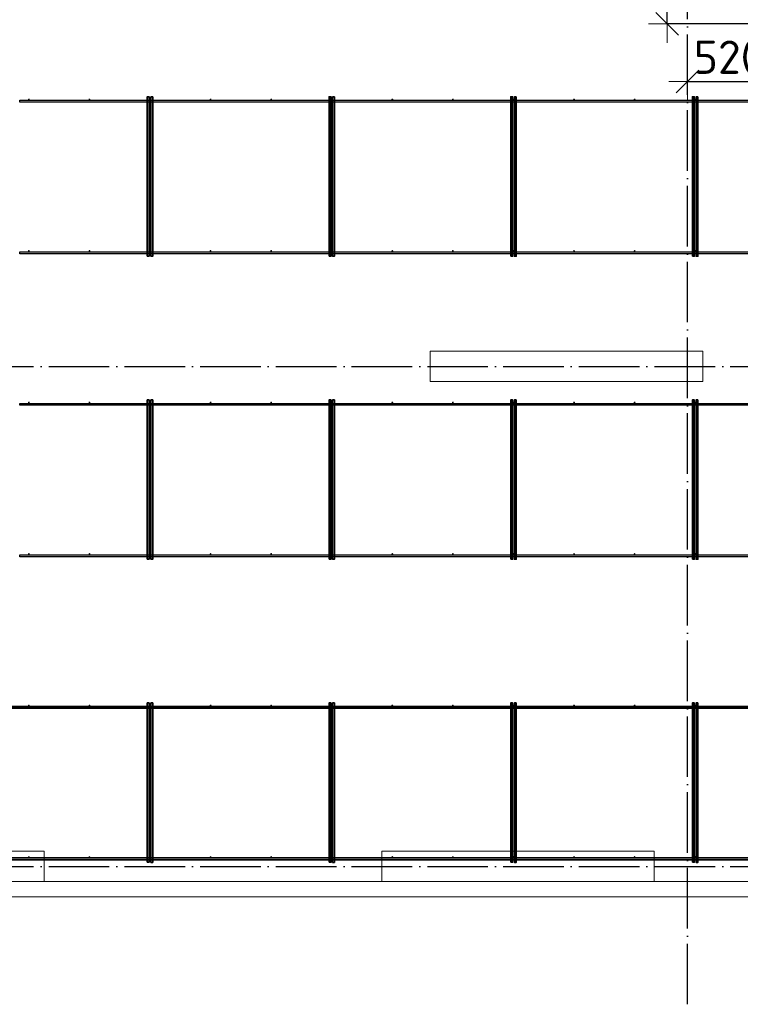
# Model space of a CAD drawing. Header units: millimetres. Extents: x -3725 to 93325, y -74170 to 82591.
# Tile 103 of 140: x 62289 to 67048, y 45830 to 52328. Entities that reach past the tile are written whole.
import ezdxf

# ---------------------------------------------------------------- set-up
doc = ezdxf.new("R2010")
doc.units = ezdxf.units.MM
doc.header["$PDMODE"] = 65
for name, pattern in [('______11', [500, 400, -50, 0, -50]), ('______3', [500, 400, -100]), ('______5', [1100, 800, -100, 100, -100])]:
    doc.linetypes.add(name, pattern=pattern)
for name, color, linetype, lineweight in [('Standard', 7, 'Continuous', 25), ('Балка_ общее', 7, '______3', 13), ('Колонна (1)', 7, 'Continuous', 35), ('Размерная линия_ общее', 7, 'Continuous', 13), ('Стена_ общее', 7, 'Continuous', 35), ('Фундамент (1)', 7, 'Continuous', 35)]:
    doc.layers.add(name, color=color, linetype=linetype, lineweight=lineweight)
doc.layers.add('Арм.стержн. Фиксатор', color=7, linetype='Continuous', lineweight=35, true_color=0x501e0f)
doc.layers.add('Осевая линия_ общее', color=7, linetype='______5', lineweight=13, true_color=0xa0a0a0)
doc.styles.add('ISOCPEUR', font='ISOCPEUR')
doc.dimstyles.new('DIMSTYLE_5', dxfattribs={"dimtxt": 220, "dimasz": 250, "dimexe": 0, "dimexo": 0, "dimgap": 110, "dimtad": 2, "dimdec": 0, "dimrnd": 5, "dimzin": 12, "dimdsep": 46, "dimtxsty": 'ISOCPEUR', "dimblk1": 'ALL_ML_STRICH', "dimblk2": 'ALL_ML_STRICH', "dimsah": 1, "dimcen": 0, "dimclrd": 7, "dimclre": 256, "dimclrt": 7, "dimadec": 0, "dimazin": 0, "dimtfac": 1, "dimtdec": 0, "dimtix": 1, "dimtmove": 2, "dimatfit": 3, "dimfxl": 0, "dimtvp": 1.2, "dimtzin": 0, "dimlwd": 0, "dimlwe": -3, "dimarcsym": 0})

# ---------------------------------------------------------------- blocks, each defined once
blk = doc.blocks.new('СЛОЖНЫЙ_ОБЪЕКТ_5')
at = {"layer": 'Осевая линия_ общее', "color": 253, "linetype": '______11', "lineweight": -3, "true_color": 0xa0a0a0, "transparency": 33554687}
for p, q in [((66700, 45830), (66700, 69510)), ((57980, 50040), (74900, 50040)), ((57980, 46740), (74900, 46740))]:
    blk.add_line(p, q, dxfattribs=at)
blk = doc.blocks.new('ALL_ML_STRICH')
at = {"color": 0, "linetype": 'ByBlock', "lineweight": -2}
for p, q in [((-0.3, -0.3), (0.3, 0.3)), ((0, -0.5), (0, 0.5)), ((-1, 0), (0.5, 0))]:
    blk.add_line(p, q, dxfattribs=at)
blk = doc.blocks.new('*D131')
at = {"layer": 'DEFPOINTS', "color": 7, "linetype": 'Continuous', "lineweight": 13, "transparency": 33554687}
for p in [(67220, 52294), (66700, 51950.7), (66700, 51920.7)]:
    blk.add_point(p, dxfattribs=at)
at = {"layer": 'Размерная линия_ общее', "color": 253, "linetype": 'Continuous', "lineweight": -2, "true_color": 0xa0a0a0, "transparency": 33554687}
for p, q in [((67220, 52194), (67220, 51920.7)), ((66700, 51920.7), (66700, 51920.7))]:
    blk.add_line(p, q, dxfattribs=at)
at = {"layer": 'Размерная линия_ общее', "color": 7, "linetype": 'Continuous', "lineweight": -2, "transparency": 33554687}
blk.add_line((66700, 51920.7), (67220, 51920.7), dxfattribs=at)
at = {"layer": 'Размерная линия_ общее', "color": 7, "linetype": 'Continuous', "lineweight": 13, "transparency": 33554687, "xscale": 250, "yscale": 250, "zscale": 250, "rotation": 180}
blk.add_blockref('ALL_ML_STRICH', (66700, 51920.7), dxfattribs=at)
at = {"layer": 'Размерная линия_ общее', "color": 7, "linetype": 'Continuous', "lineweight": 13, "transparency": 33554687, "xscale": 250, "yscale": 250, "zscale": 250}
blk.add_blockref('ALL_ML_STRICH', (67220, 51920.7), dxfattribs=at)
at = {"layer": 'Размерная линия_ общее', "color": 7, "linetype": 'Continuous', "lineweight": 13, "transparency": 33554687, "insert": (66971, 52080.7), "char_height": 220, "width": 660, "attachment_point": 5, "style": 'ISOCPEUR'}
blk.add_mtext('\\A1;{520}', dxfattribs=at)
blk = doc.blocks.new('*D135')
at = {"layer": 'DEFPOINTS', "color": 7, "linetype": 'Continuous', "lineweight": 13, "transparency": 33554687}
for p in [(67363.5, 52900), (66565.8, 52300), (67360, 52300)]:
    blk.add_point(p, dxfattribs=at)
at = {"layer": 'Размерная линия_ общее', "color": 253, "linetype": 'Continuous', "lineweight": -2, "true_color": 0xa0a0a0, "transparency": 33554687}
for p, q in [((67263.5, 52900), (66565.8, 52900)), ((67260, 52300), (66565.8, 52300))]:
    blk.add_line(p, q, dxfattribs=at)
at = {"layer": 'Размерная линия_ общее', "color": 7, "linetype": 'Continuous', "lineweight": -2, "transparency": 33554687}
blk.add_line((66565.8, 52300), (66565.8, 52900), dxfattribs=at)
at = {"layer": 'Размерная линия_ общее', "color": 7, "linetype": 'Continuous', "lineweight": 13, "transparency": 33554687, "xscale": 250, "yscale": 250, "zscale": 250}
for p, rotation in [((66565.8, 52900), 90), ((66565.8, 52300), 270)]:
    blk.add_blockref('ALL_ML_STRICH', p, dxfattribs=dict(at, rotation=rotation))
at = {"layer": 'Размерная линия_ общее', "color": 7, "linetype": 'Continuous', "lineweight": 13, "transparency": 33554687, "insert": (66405.8, 52611), "char_height": 220, "width": 660, "attachment_point": 5, "rotation": 90, "style": 'ISOCPEUR'}
blk.add_mtext('\\A1;{600}', dxfattribs=at)

msp = doc.modelspace()

# ---------------------------------------------------------------- hatches: boundary and pattern name
at = {"layer": 'Арм.стержн. Фиксатор', "linetype": 'Continuous', "lineweight": 35, "transparency": 33554687}
for points in [[(62356, 51802), (62355.5, 51804.3), (62354.2, 51806.2), (62352.3, 51807.5), (62350, 51808), (62347.7, 51807.5), (62345.8, 51806.2), (62344.5, 51804.3), (62344, 51802), (62344.5, 51799.7), (62345.8, 51797.8), (62347.7, 51796.5), (62350, 51796), (62352.3, 51796.5), (62354.2, 51797.8), (62355.5, 51799.7)], [(62756, 51802), (62755.5, 51804.3), (62754.2, 51806.2), (62752.3, 51807.5), (62750, 51808), (62747.7, 51807.5), (62745.8, 51806.2), (62744.5, 51804.3), (62744, 51802), (62744.5, 51799.7), (62745.8, 51797.8), (62747.7, 51796.5), (62750, 51796), (62752.3, 51796.5), (62754.2, 51797.8), (62755.5, 51799.7)], [(63156, 51802), (63155.5, 51804.3), (63154.2, 51806.2), (63152.3, 51807.5), (63150, 51808), (63147.7, 51807.5), (63145.8, 51806.2), (63144.5, 51804.3), (63144, 51802), (63144.5, 51799.7), (63145.8, 51797.8), (63147.7, 51796.5), (63150, 51796), (63152.3, 51796.5), (63154.2, 51797.8), (63155.5, 51799.7)], [(63556, 51802), (63555.5, 51804.3), (63554.2, 51806.2), (63552.3, 51807.5), (63550, 51808), (63547.7, 51807.5), (63545.8, 51806.2), (63544.5, 51804.3), (63544, 51802), (63544.5, 51799.7), (63545.8, 51797.8), (63547.7, 51796.5), (63550, 51796), (63552.3, 51796.5), (63554.2, 51797.8), (63555.5, 51799.7)], [(63956, 51802), (63955.5, 51804.3), (63954.2, 51806.2), (63952.3, 51807.5), (63950, 51808), (63947.7, 51807.5), (63945.8, 51806.2), (63944.5, 51804.3), (63944, 51802), (63944.5, 51799.7), (63945.8, 51797.8), (63947.7, 51796.5), (63950, 51796), (63952.3, 51796.5), (63954.2, 51797.8), (63955.5, 51799.7)], [(64356, 51802), (64355.5, 51804.3), (64354.2, 51806.2), (64352.3, 51807.5), (64350, 51808), (64347.7, 51807.5), (64345.8, 51806.2), (64344.5, 51804.3), (64344, 51802), (64344.5, 51799.7), (64345.8, 51797.8), (64347.7, 51796.5), (64350, 51796), (64352.3, 51796.5), (64354.2, 51797.8), (64355.5, 51799.7)], [(64756, 51802), (64755.5, 51804.3), (64754.2, 51806.2), (64752.3, 51807.5), (64750, 51808), (64747.7, 51807.5), (64745.8, 51806.2), (64744.5, 51804.3), (64744, 51802), (64744.5, 51799.7), (64745.8, 51797.8), (64747.7, 51796.5), (64750, 51796), (64752.3, 51796.5), (64754.2, 51797.8), (64755.5, 51799.7)], [(65156, 51802), (65155.5, 51804.3), (65154.2, 51806.2), (65152.3, 51807.5), (65150, 51808), (65147.7, 51807.5), (65145.8, 51806.2), (65144.5, 51804.3), (65144, 51802), (65144.5, 51799.7), (65145.8, 51797.8), (65147.7, 51796.5), (65150, 51796), (65152.3, 51796.5), (65154.2, 51797.8), (65155.5, 51799.7)], [(65556, 51802), (65555.5, 51804.3), (65554.2, 51806.2), (65552.3, 51807.5), (65550, 51808), (65547.7, 51807.5), (65545.8, 51806.2), (65544.5, 51804.3), (65544, 51802), (65544.5, 51799.7), (65545.8, 51797.8), (65547.7, 51796.5), (65550, 51796), (65552.3, 51796.5), (65554.2, 51797.8), (65555.5, 51799.7)], [(65956, 51802), (65955.5, 51804.3), (65954.2, 51806.2), (65952.3, 51807.5), (65950, 51808), (65947.7, 51807.5), (65945.8, 51806.2), (65944.5, 51804.3), (65944, 51802), (65944.5, 51799.7), (65945.8, 51797.8), (65947.7, 51796.5), (65950, 51796), (65952.3, 51796.5), (65954.2, 51797.8), (65955.5, 51799.7)], [(66356, 51802), (66355.5, 51804.3), (66354.2, 51806.2), (66352.3, 51807.5), (66350, 51808), (66347.7, 51807.5), (66345.8, 51806.2), (66344.5, 51804.3), (66344, 51802), (66344.5, 51799.7), (66345.8, 51797.8), (66347.7, 51796.5), (66350, 51796), (66352.3, 51796.5), (66354.2, 51797.8), (66355.5, 51799.7)], [(66756, 51802), (66755.5, 51804.3), (66754.2, 51806.2), (66752.3, 51807.5), (66750, 51808), (66747.7, 51807.5), (66745.8, 51806.2), (66744.5, 51804.3), (66744, 51802), (66744.5, 51799.7), (66745.8, 51797.8), (66747.7, 51796.5), (66750, 51796), (66752.3, 51796.5), (66754.2, 51797.8), (66755.5, 51799.7)], [(62356, 50802), (62355.5, 50804.3), (62354.2, 50806.2), (62352.3, 50807.5), (62350, 50808), (62347.7, 50807.5), (62345.8, 50806.2), (62344.5, 50804.3), (62344, 50802), (62344.5, 50799.7), (62345.8, 50797.8), (62347.7, 50796.5), (62350, 50796), (62352.3, 50796.5), (62354.2, 50797.8), (62355.5, 50799.7)], [(62756, 50802), (62755.5, 50804.3), (62754.2, 50806.2), (62752.3, 50807.5), (62750, 50808), (62747.7, 50807.5), (62745.8, 50806.2), (62744.5, 50804.3), (62744, 50802), (62744.5, 50799.7), (62745.8, 50797.8), (62747.7, 50796.5), (62750, 50796), (62752.3, 50796.5), (62754.2, 50797.8), (62755.5, 50799.7)], [(63156, 50802), (63155.5, 50804.3), (63154.2, 50806.2), (63152.3, 50807.5), (63150, 50808), (63147.7, 50807.5), (63145.8, 50806.2), (63144.5, 50804.3), (63144, 50802), (63144.5, 50799.7), (63145.8, 50797.8), (63147.7, 50796.5), (63150, 50796), (63152.3, 50796.5), (63154.2, 50797.8), (63155.5, 50799.7)], [(63556, 50802), (63555.5, 50804.3), (63554.2, 50806.2), (63552.3, 50807.5), (63550, 50808), (63547.7, 50807.5), (63545.8, 50806.2), (63544.5, 50804.3), (63544, 50802), (63544.5, 50799.7), (63545.8, 50797.8), (63547.7, 50796.5), (63550, 50796), (63552.3, 50796.5), (63554.2, 50797.8), (63555.5, 50799.7)], [(63956, 50802), (63955.5, 50804.3), (63954.2, 50806.2), (63952.3, 50807.5), (63950, 50808), (63947.7, 50807.5), (63945.8, 50806.2), (63944.5, 50804.3), (63944, 50802), (63944.5, 50799.7), (63945.8, 50797.8), (63947.7, 50796.5), (63950, 50796), (63952.3, 50796.5), (63954.2, 50797.8), (63955.5, 50799.7)], [(64356, 50802), (64355.5, 50804.3), (64354.2, 50806.2), (64352.3, 50807.5), (64350, 50808), (64347.7, 50807.5), (64345.8, 50806.2), (64344.5, 50804.3), (64344, 50802), (64344.5, 50799.7), (64345.8, 50797.8), (64347.7, 50796.5), (64350, 50796), (64352.3, 50796.5), (64354.2, 50797.8), (64355.5, 50799.7)], [(64756, 50802), (64755.5, 50804.3), (64754.2, 50806.2), (64752.3, 50807.5), (64750, 50808), (64747.7, 50807.5), (64745.8, 50806.2), (64744.5, 50804.3), (64744, 50802), (64744.5, 50799.7), (64745.8, 50797.8), (64747.7, 50796.5), (64750, 50796), (64752.3, 50796.5), (64754.2, 50797.8), (64755.5, 50799.7)], [(65156, 50802), (65155.5, 50804.3), (65154.2, 50806.2), (65152.3, 50807.5), (65150, 50808), (65147.7, 50807.5), (65145.8, 50806.2), (65144.5, 50804.3), (65144, 50802), (65144.5, 50799.7), (65145.8, 50797.8), (65147.7, 50796.5), (65150, 50796), (65152.3, 50796.5), (65154.2, 50797.8), (65155.5, 50799.7)], [(65556, 50802), (65555.5, 50804.3), (65554.2, 50806.2), (65552.3, 50807.5), (65550, 50808), (65547.7, 50807.5), (65545.8, 50806.2), (65544.5, 50804.3), (65544, 50802), (65544.5, 50799.7), (65545.8, 50797.8), (65547.7, 50796.5), (65550, 50796), (65552.3, 50796.5), (65554.2, 50797.8), (65555.5, 50799.7)], [(65956, 50802), (65955.5, 50804.3), (65954.2, 50806.2), (65952.3, 50807.5), (65950, 50808), (65947.7, 50807.5), (65945.8, 50806.2), (65944.5, 50804.3), (65944, 50802), (65944.5, 50799.7), (65945.8, 50797.8), (65947.7, 50796.5), (65950, 50796), (65952.3, 50796.5), (65954.2, 50797.8), (65955.5, 50799.7)], [(66356, 50802), (66355.5, 50804.3), (66354.2, 50806.2), (66352.3, 50807.5), (66350, 50808), (66347.7, 50807.5), (66345.8, 50806.2), (66344.5, 50804.3), (66344, 50802), (66344.5, 50799.7), (66345.8, 50797.8), (66347.7, 50796.5), (66350, 50796), (66352.3, 50796.5), (66354.2, 50797.8), (66355.5, 50799.7)], [(66756, 50802), (66755.5, 50804.3), (66754.2, 50806.2), (66752.3, 50807.5), (66750, 50808), (66747.7, 50807.5), (66745.8, 50806.2), (66744.5, 50804.3), (66744, 50802), (66744.5, 50799.7), (66745.8, 50797.8), (66747.7, 50796.5), (66750, 50796), (66752.3, 50796.5), (66754.2, 50797.8), (66755.5, 50799.7)], [(62356, 49802), (62355.5, 49804.3), (62354.2, 49806.2), (62352.3, 49807.5), (62350, 49808), (62347.7, 49807.5), (62345.8, 49806.2), (62344.5, 49804.3), (62344, 49802), (62344.5, 49799.7), (62345.8, 49797.8), (62347.7, 49796.5), (62350, 49796), (62352.3, 49796.5), (62354.2, 49797.8), (62355.5, 49799.7)], [(62756, 49802), (62755.5, 49804.3), (62754.2, 49806.2), (62752.3, 49807.5), (62750, 49808), (62747.7, 49807.5), (62745.8, 49806.2), (62744.5, 49804.3), (62744, 49802), (62744.5, 49799.7), (62745.8, 49797.8), (62747.7, 49796.5), (62750, 49796), (62752.3, 49796.5), (62754.2, 49797.8), (62755.5, 49799.7)], [(63156, 49802), (63155.5, 49804.3), (63154.2, 49806.2), (63152.3, 49807.5), (63150, 49808), (63147.7, 49807.5), (63145.8, 49806.2), (63144.5, 49804.3), (63144, 49802), (63144.5, 49799.7), (63145.8, 49797.8), (63147.7, 49796.5), (63150, 49796), (63152.3, 49796.5), (63154.2, 49797.8), (63155.5, 49799.7)], [(63556, 49802), (63555.5, 49804.3), (63554.2, 49806.2), (63552.3, 49807.5), (63550, 49808), (63547.7, 49807.5), (63545.8, 49806.2), (63544.5, 49804.3), (63544, 49802), (63544.5, 49799.7), (63545.8, 49797.8), (63547.7, 49796.5), (63550, 49796), (63552.3, 49796.5), (63554.2, 49797.8), (63555.5, 49799.7)], [(63956, 49802), (63955.5, 49804.3), (63954.2, 49806.2), (63952.3, 49807.5), (63950, 49808), (63947.7, 49807.5), (63945.8, 49806.2), (63944.5, 49804.3), (63944, 49802), (63944.5, 49799.7), (63945.8, 49797.8), (63947.7, 49796.5), (63950, 49796), (63952.3, 49796.5), (63954.2, 49797.8), (63955.5, 49799.7)], [(64356, 49802), (64355.5, 49804.3), (64354.2, 49806.2), (64352.3, 49807.5), (64350, 49808), (64347.7, 49807.5), (64345.8, 49806.2), (64344.5, 49804.3), (64344, 49802), (64344.5, 49799.7), (64345.8, 49797.8), (64347.7, 49796.5), (64350, 49796), (64352.3, 49796.5), (64354.2, 49797.8), (64355.5, 49799.7)], [(64756, 49802), (64755.5, 49804.3), (64754.2, 49806.2), (64752.3, 49807.5), (64750, 49808), (64747.7, 49807.5), (64745.8, 49806.2), (64744.5, 49804.3), (64744, 49802), (64744.5, 49799.7), (64745.8, 49797.8), (64747.7, 49796.5), (64750, 49796), (64752.3, 49796.5), (64754.2, 49797.8), (64755.5, 49799.7)], [(65156, 49802), (65155.5, 49804.3), (65154.2, 49806.2), (65152.3, 49807.5), (65150, 49808), (65147.7, 49807.5), (65145.8, 49806.2), (65144.5, 49804.3), (65144, 49802), (65144.5, 49799.7), (65145.8, 49797.8), (65147.7, 49796.5), (65150, 49796), (65152.3, 49796.5), (65154.2, 49797.8), (65155.5, 49799.7)], [(65556, 49802), (65555.5, 49804.3), (65554.2, 49806.2), (65552.3, 49807.5), (65550, 49808), (65547.7, 49807.5), (65545.8, 49806.2), (65544.5, 49804.3), (65544, 49802), (65544.5, 49799.7), (65545.8, 49797.8), (65547.7, 49796.5), (65550, 49796), (65552.3, 49796.5), (65554.2, 49797.8), (65555.5, 49799.7)], [(65956, 49802), (65955.5, 49804.3), (65954.2, 49806.2), (65952.3, 49807.5), (65950, 49808), (65947.7, 49807.5), (65945.8, 49806.2), (65944.5, 49804.3), (65944, 49802), (65944.5, 49799.7), (65945.8, 49797.8), (65947.7, 49796.5), (65950, 49796), (65952.3, 49796.5), (65954.2, 49797.8), (65955.5, 49799.7)], [(66356, 49802), (66355.5, 49804.3), (66354.2, 49806.2), (66352.3, 49807.5), (66350, 49808), (66347.7, 49807.5), (66345.8, 49806.2), (66344.5, 49804.3), (66344, 49802), (66344.5, 49799.7), (66345.8, 49797.8), (66347.7, 49796.5), (66350, 49796), (66352.3, 49796.5), (66354.2, 49797.8), (66355.5, 49799.7)], [(66756, 49802), (66755.5, 49804.3), (66754.2, 49806.2), (66752.3, 49807.5), (66750, 49808), (66747.7, 49807.5), (66745.8, 49806.2), (66744.5, 49804.3), (66744, 49802), (66744.5, 49799.7), (66745.8, 49797.8), (66747.7, 49796.5), (66750, 49796), (66752.3, 49796.5), (66754.2, 49797.8), (66755.5, 49799.7)], [(62356, 48802), (62355.5, 48804.3), (62354.2, 48806.2), (62352.3, 48807.5), (62350, 48808), (62347.7, 48807.5), (62345.8, 48806.2), (62344.5, 48804.3), (62344, 48802), (62344.5, 48799.7), (62345.8, 48797.8), (62347.7, 48796.5), (62350, 48796), (62352.3, 48796.5), (62354.2, 48797.8), (62355.5, 48799.7)], [(62756, 48802), (62755.5, 48804.3), (62754.2, 48806.2), (62752.3, 48807.5), (62750, 48808), (62747.7, 48807.5), (62745.8, 48806.2), (62744.5, 48804.3), (62744, 48802), (62744.5, 48799.7), (62745.8, 48797.8), (62747.7, 48796.5), (62750, 48796), (62752.3, 48796.5), (62754.2, 48797.8), (62755.5, 48799.7)], [(63156, 48802), (63155.5, 48804.3), (63154.2, 48806.2), (63152.3, 48807.5), (63150, 48808), (63147.7, 48807.5), (63145.8, 48806.2), (63144.5, 48804.3), (63144, 48802), (63144.5, 48799.7), (63145.8, 48797.8), (63147.7, 48796.5), (63150, 48796), (63152.3, 48796.5), (63154.2, 48797.8), (63155.5, 48799.7)], [(63556, 48802), (63555.5, 48804.3), (63554.2, 48806.2), (63552.3, 48807.5), (63550, 48808), (63547.7, 48807.5), (63545.8, 48806.2), (63544.5, 48804.3), (63544, 48802), (63544.5, 48799.7), (63545.8, 48797.8), (63547.7, 48796.5), (63550, 48796), (63552.3, 48796.5), (63554.2, 48797.8), (63555.5, 48799.7)], [(63956, 48802), (63955.5, 48804.3), (63954.2, 48806.2), (63952.3, 48807.5), (63950, 48808), (63947.7, 48807.5), (63945.8, 48806.2), (63944.5, 48804.3), (63944, 48802), (63944.5, 48799.7), (63945.8, 48797.8), (63947.7, 48796.5), (63950, 48796), (63952.3, 48796.5), (63954.2, 48797.8), (63955.5, 48799.7)], [(64356, 48802), (64355.5, 48804.3), (64354.2, 48806.2), (64352.3, 48807.5), (64350, 48808), (64347.7, 48807.5), (64345.8, 48806.2), (64344.5, 48804.3), (64344, 48802), (64344.5, 48799.7), (64345.8, 48797.8), (64347.7, 48796.5), (64350, 48796), (64352.3, 48796.5), (64354.2, 48797.8), (64355.5, 48799.7)], [(64756, 48802), (64755.5, 48804.3), (64754.2, 48806.2), (64752.3, 48807.5), (64750, 48808), (64747.7, 48807.5), (64745.8, 48806.2), (64744.5, 48804.3), (64744, 48802), (64744.5, 48799.7), (64745.8, 48797.8), (64747.7, 48796.5), (64750, 48796), (64752.3, 48796.5), (64754.2, 48797.8), (64755.5, 48799.7)], [(65156, 48802), (65155.5, 48804.3), (65154.2, 48806.2), (65152.3, 48807.5), (65150, 48808), (65147.7, 48807.5), (65145.8, 48806.2), (65144.5, 48804.3), (65144, 48802), (65144.5, 48799.7), (65145.8, 48797.8), (65147.7, 48796.5), (65150, 48796), (65152.3, 48796.5), (65154.2, 48797.8), (65155.5, 48799.7)], [(65556, 48802), (65555.5, 48804.3), (65554.2, 48806.2), (65552.3, 48807.5), (65550, 48808), (65547.7, 48807.5), (65545.8, 48806.2), (65544.5, 48804.3), (65544, 48802), (65544.5, 48799.7), (65545.8, 48797.8), (65547.7, 48796.5), (65550, 48796), (65552.3, 48796.5), (65554.2, 48797.8), (65555.5, 48799.7)], [(65956, 48802), (65955.5, 48804.3), (65954.2, 48806.2), (65952.3, 48807.5), (65950, 48808), (65947.7, 48807.5), (65945.8, 48806.2), (65944.5, 48804.3), (65944, 48802), (65944.5, 48799.7), (65945.8, 48797.8), (65947.7, 48796.5), (65950, 48796), (65952.3, 48796.5), (65954.2, 48797.8), (65955.5, 48799.7)], [(66356, 48802), (66355.5, 48804.3), (66354.2, 48806.2), (66352.3, 48807.5), (66350, 48808), (66347.7, 48807.5), (66345.8, 48806.2), (66344.5, 48804.3), (66344, 48802), (66344.5, 48799.7), (66345.8, 48797.8), (66347.7, 48796.5), (66350, 48796), (66352.3, 48796.5), (66354.2, 48797.8), (66355.5, 48799.7)], [(66756, 48802), (66755.5, 48804.3), (66754.2, 48806.2), (66752.3, 48807.5), (66750, 48808), (66747.7, 48807.5), (66745.8, 48806.2), (66744.5, 48804.3), (66744, 48802), (66744.5, 48799.7), (66745.8, 48797.8), (66747.7, 48796.5), (66750, 48796), (66752.3, 48796.5), (66754.2, 48797.8), (66755.5, 48799.7)], [(62356, 47802), (62355.5, 47804.3), (62354.2, 47806.2), (62352.3, 47807.5), (62350, 47808), (62347.7, 47807.5), (62345.8, 47806.2), (62344.5, 47804.3), (62344, 47802), (62344.5, 47799.7), (62345.8, 47797.8), (62347.7, 47796.5), (62350, 47796), (62352.3, 47796.5), (62354.2, 47797.8), (62355.5, 47799.7)], [(62756, 47802), (62755.5, 47804.3), (62754.2, 47806.2), (62752.3, 47807.5), (62750, 47808), (62747.7, 47807.5), (62745.8, 47806.2), (62744.5, 47804.3), (62744, 47802), (62744.5, 47799.7), (62745.8, 47797.8), (62747.7, 47796.5), (62750, 47796), (62752.3, 47796.5), (62754.2, 47797.8), (62755.5, 47799.7)], [(63156, 47802), (63155.5, 47804.3), (63154.2, 47806.2), (63152.3, 47807.5), (63150, 47808), (63147.7, 47807.5), (63145.8, 47806.2), (63144.5, 47804.3), (63144, 47802), (63144.5, 47799.7), (63145.8, 47797.8), (63147.7, 47796.5), (63150, 47796), (63152.3, 47796.5), (63154.2, 47797.8), (63155.5, 47799.7)], [(63556, 47802), (63555.5, 47804.3), (63554.2, 47806.2), (63552.3, 47807.5), (63550, 47808), (63547.7, 47807.5), (63545.8, 47806.2), (63544.5, 47804.3), (63544, 47802), (63544.5, 47799.7), (63545.8, 47797.8), (63547.7, 47796.5), (63550, 47796), (63552.3, 47796.5), (63554.2, 47797.8), (63555.5, 47799.7)], [(63956, 47802), (63955.5, 47804.3), (63954.2, 47806.2), (63952.3, 47807.5), (63950, 47808), (63947.7, 47807.5), (63945.8, 47806.2), (63944.5, 47804.3), (63944, 47802), (63944.5, 47799.7), (63945.8, 47797.8), (63947.7, 47796.5), (63950, 47796), (63952.3, 47796.5), (63954.2, 47797.8), (63955.5, 47799.7)], [(64356, 47802), (64355.5, 47804.3), (64354.2, 47806.2), (64352.3, 47807.5), (64350, 47808), (64347.7, 47807.5), (64345.8, 47806.2), (64344.5, 47804.3), (64344, 47802), (64344.5, 47799.7), (64345.8, 47797.8), (64347.7, 47796.5), (64350, 47796), (64352.3, 47796.5), (64354.2, 47797.8), (64355.5, 47799.7)], [(64756, 47802), (64755.5, 47804.3), (64754.2, 47806.2), (64752.3, 47807.5), (64750, 47808), (64747.7, 47807.5), (64745.8, 47806.2), (64744.5, 47804.3), (64744, 47802), (64744.5, 47799.7), (64745.8, 47797.8), (64747.7, 47796.5), (64750, 47796), (64752.3, 47796.5), (64754.2, 47797.8), (64755.5, 47799.7)], [(65156, 47802), (65155.5, 47804.3), (65154.2, 47806.2), (65152.3, 47807.5), (65150, 47808), (65147.7, 47807.5), (65145.8, 47806.2), (65144.5, 47804.3), (65144, 47802), (65144.5, 47799.7), (65145.8, 47797.8), (65147.7, 47796.5), (65150, 47796), (65152.3, 47796.5), (65154.2, 47797.8), (65155.5, 47799.7)], [(65556, 47802), (65555.5, 47804.3), (65554.2, 47806.2), (65552.3, 47807.5), (65550, 47808), (65547.7, 47807.5), (65545.8, 47806.2), (65544.5, 47804.3), (65544, 47802), (65544.5, 47799.7), (65545.8, 47797.8), (65547.7, 47796.5), (65550, 47796), (65552.3, 47796.5), (65554.2, 47797.8), (65555.5, 47799.7)], [(65956, 47802), (65955.5, 47804.3), (65954.2, 47806.2), (65952.3, 47807.5), (65950, 47808), (65947.7, 47807.5), (65945.8, 47806.2), (65944.5, 47804.3), (65944, 47802), (65944.5, 47799.7), (65945.8, 47797.8), (65947.7, 47796.5), (65950, 47796), (65952.3, 47796.5), (65954.2, 47797.8), (65955.5, 47799.7)], [(66356, 47802), (66355.5, 47804.3), (66354.2, 47806.2), (66352.3, 47807.5), (66350, 47808), (66347.7, 47807.5), (66345.8, 47806.2), (66344.5, 47804.3), (66344, 47802), (66344.5, 47799.7), (66345.8, 47797.8), (66347.7, 47796.5), (66350, 47796), (66352.3, 47796.5), (66354.2, 47797.8), (66355.5, 47799.7)], [(66756, 47802), (66755.5, 47804.3), (66754.2, 47806.2), (66752.3, 47807.5), (66750, 47808), (66747.7, 47807.5), (66745.8, 47806.2), (66744.5, 47804.3), (66744, 47802), (66744.5, 47799.7), (66745.8, 47797.8), (66747.7, 47796.5), (66750, 47796), (66752.3, 47796.5), (66754.2, 47797.8), (66755.5, 47799.7)], [(62356, 46802), (62355.5, 46804.3), (62354.2, 46806.2), (62352.3, 46807.5), (62350, 46808), (62347.7, 46807.5), (62345.8, 46806.2), (62344.5, 46804.3), (62344, 46802), (62344.5, 46799.7), (62345.8, 46797.8), (62347.7, 46796.5), (62350, 46796), (62352.3, 46796.5), (62354.2, 46797.8), (62355.5, 46799.7)], [(62756, 46802), (62755.5, 46804.3), (62754.2, 46806.2), (62752.3, 46807.5), (62750, 46808), (62747.7, 46807.5), (62745.8, 46806.2), (62744.5, 46804.3), (62744, 46802), (62744.5, 46799.7), (62745.8, 46797.8), (62747.7, 46796.5), (62750, 46796), (62752.3, 46796.5), (62754.2, 46797.8), (62755.5, 46799.7)], [(63156, 46802), (63155.5, 46804.3), (63154.2, 46806.2), (63152.3, 46807.5), (63150, 46808), (63147.7, 46807.5), (63145.8, 46806.2), (63144.5, 46804.3), (63144, 46802), (63144.5, 46799.7), (63145.8, 46797.8), (63147.7, 46796.5), (63150, 46796), (63152.3, 46796.5), (63154.2, 46797.8), (63155.5, 46799.7)], [(63556, 46802), (63555.5, 46804.3), (63554.2, 46806.2), (63552.3, 46807.5), (63550, 46808), (63547.7, 46807.5), (63545.8, 46806.2), (63544.5, 46804.3), (63544, 46802), (63544.5, 46799.7), (63545.8, 46797.8), (63547.7, 46796.5), (63550, 46796), (63552.3, 46796.5), (63554.2, 46797.8), (63555.5, 46799.7)], [(63956, 46802), (63955.5, 46804.3), (63954.2, 46806.2), (63952.3, 46807.5), (63950, 46808), (63947.7, 46807.5), (63945.8, 46806.2), (63944.5, 46804.3), (63944, 46802), (63944.5, 46799.7), (63945.8, 46797.8), (63947.7, 46796.5), (63950, 46796), (63952.3, 46796.5), (63954.2, 46797.8), (63955.5, 46799.7)], [(64356, 46802), (64355.5, 46804.3), (64354.2, 46806.2), (64352.3, 46807.5), (64350, 46808), (64347.7, 46807.5), (64345.8, 46806.2), (64344.5, 46804.3), (64344, 46802), (64344.5, 46799.7), (64345.8, 46797.8), (64347.7, 46796.5), (64350, 46796), (64352.3, 46796.5), (64354.2, 46797.8), (64355.5, 46799.7)], [(64756, 46802), (64755.5, 46804.3), (64754.2, 46806.2), (64752.3, 46807.5), (64750, 46808), (64747.7, 46807.5), (64745.8, 46806.2), (64744.5, 46804.3), (64744, 46802), (64744.5, 46799.7), (64745.8, 46797.8), (64747.7, 46796.5), (64750, 46796), (64752.3, 46796.5), (64754.2, 46797.8), (64755.5, 46799.7)], [(65156, 46802), (65155.5, 46804.3), (65154.2, 46806.2), (65152.3, 46807.5), (65150, 46808), (65147.7, 46807.5), (65145.8, 46806.2), (65144.5, 46804.3), (65144, 46802), (65144.5, 46799.7), (65145.8, 46797.8), (65147.7, 46796.5), (65150, 46796), (65152.3, 46796.5), (65154.2, 46797.8), (65155.5, 46799.7)], [(65556, 46802), (65555.5, 46804.3), (65554.2, 46806.2), (65552.3, 46807.5), (65550, 46808), (65547.7, 46807.5), (65545.8, 46806.2), (65544.5, 46804.3), (65544, 46802), (65544.5, 46799.7), (65545.8, 46797.8), (65547.7, 46796.5), (65550, 46796), (65552.3, 46796.5), (65554.2, 46797.8), (65555.5, 46799.7)], [(65956, 46802), (65955.5, 46804.3), (65954.2, 46806.2), (65952.3, 46807.5), (65950, 46808), (65947.7, 46807.5), (65945.8, 46806.2), (65944.5, 46804.3), (65944, 46802), (65944.5, 46799.7), (65945.8, 46797.8), (65947.7, 46796.5), (65950, 46796), (65952.3, 46796.5), (65954.2, 46797.8), (65955.5, 46799.7)], [(66356, 46802), (66355.5, 46804.3), (66354.2, 46806.2), (66352.3, 46807.5), (66350, 46808), (66347.7, 46807.5), (66345.8, 46806.2), (66344.5, 46804.3), (66344, 46802), (66344.5, 46799.7), (66345.8, 46797.8), (66347.7, 46796.5), (66350, 46796), (66352.3, 46796.5), (66354.2, 46797.8), (66355.5, 46799.7)], [(66756, 46802), (66755.5, 46804.3), (66754.2, 46806.2), (66752.3, 46807.5), (66750, 46808), (66747.7, 46807.5), (66745.8, 46806.2), (66744.5, 46804.3), (66744, 46802), (66744.5, 46799.7), (66745.8, 46797.8), (66747.7, 46796.5), (66750, 46796), (66752.3, 46796.5), (66754.2, 46797.8), (66755.5, 46799.7)]]:
    msp.add_hatch(color=34, dxfattribs=at).paths.add_polyline_path(points)

# ---------------------------------------------------------------- linework, layer by layer
at = {"layer": 'Standard', "color": 7, "linetype": 'Continuous', "lineweight": 18, "transparency": 33554687}
msp.add_lwpolyline([(59250, 46540), (78500, 46540), (78500, 68380), (59250, 68380), (59250, 46540)], dxfattribs=at)
at = {"layer": 'Арм.стержн. Фиксатор', "color": 34, "linetype": 'Continuous', "lineweight": 25, "transparency": 33554687}
for points in [[(62289.5, 51796), (74470, 51796), (74470, 51784), (62289.5, 51784), (62289.5, 51796)], [(62289.5, 51796), (74470, 51796), (74470, 51784), (62289.5, 51784), (62289.5, 51796)], [(62289.5, 50796), (74470, 50796), (74470, 50784), (62289.5, 50784), (62289.5, 50796)], [(62289.5, 50796), (74470, 50796), (74470, 50784), (62289.5, 50784), (62289.5, 50796)], [(62289.5, 49796), (74470, 49796), (74470, 49784), (62289.5, 49784), (62289.5, 49796)], [(62289.5, 49796), (74470, 49796), (74470, 49784), (62289.5, 49784), (62289.5, 49796)], [(62289.5, 48796), (74470, 48796), (74470, 48784), (62289.5, 48784), (62289.5, 48796)], [(62289.5, 48796), (74470, 48796), (74470, 48784), (62289.5, 48784), (62289.5, 48796)]]:
    msp.add_lwpolyline(points, dxfattribs=at)
at = {"layer": 'Арм.стержн. Фиксатор', "color": 34, "linetype": 'Continuous', "lineweight": 35, "transparency": 33554687}
for points in [[(63132, 50767.1), (63132, 51819.2), (63144, 51819.2), (63144, 50767.1), (63132, 50767.1)], [(63168, 51818.9), (63168, 50766.9), (63156, 50766.9), (63156, 51818.9), (63168, 51818.9)], [(64332, 50767.1), (64332, 51819.2), (64344, 51819.2), (64344, 50767.1), (64332, 50767.1)], [(64368, 51818.9), (64368, 50766.9), (64356, 50766.9), (64356, 51818.9), (64368, 51818.9)], [(65532, 50767.1), (65532, 51819.2), (65544, 51819.2), (65544, 50767.1), (65532, 50767.1)], [(65568, 51818.9), (65568, 50766.9), (65556, 50766.9), (65556, 51818.9), (65568, 51818.9)], [(66732, 50767.1), (66732, 51819.2), (66744, 51819.2), (66744, 50767.1), (66732, 50767.1)], [(66768, 51818.9), (66768, 50766.9), (66756, 50766.9), (66756, 51818.9), (66768, 51818.9)], [(63132, 48767.1), (63132, 49819.2), (63144, 49819.2), (63144, 48767.1), (63132, 48767.1)], [(63168, 49818.9), (63168, 48766.9), (63156, 48766.9), (63156, 49818.9), (63168, 49818.9)], [(64332, 48767.1), (64332, 49819.2), (64344, 49819.2), (64344, 48767.1), (64332, 48767.1)], [(64368, 49818.9), (64368, 48766.9), (64356, 48766.9), (64356, 49818.9), (64368, 49818.9)], [(65532, 48767.1), (65532, 49819.2), (65544, 49819.2), (65544, 48767.1), (65532, 48767.1)], [(65568, 49818.9), (65568, 48766.9), (65556, 48766.9), (65556, 49818.9), (65568, 49818.9)], [(66732, 48767.1), (66732, 49819.2), (66744, 49819.2), (66744, 48767.1), (66732, 48767.1)], [(66768, 49818.9), (66768, 48766.9), (66756, 48766.9), (66756, 49818.9), (66768, 49818.9)], [(60630, 47796), (74470, 47796), (74470, 47784), (60630, 47784), (60630, 47796)], [(60630, 47796), (74470, 47796), (74470, 47784), (60630, 47784), (60630, 47796)], [(63132, 46767.1), (63132, 47819.2), (63144, 47819.2), (63144, 46767.1), (63132, 46767.1)], [(63168, 47818.9), (63168, 46766.9), (63156, 46766.9), (63156, 47818.9), (63168, 47818.9)], [(64332, 46767.1), (64332, 47819.2), (64344, 47819.2), (64344, 46767.1), (64332, 46767.1)], [(64368, 47818.9), (64368, 46766.9), (64356, 46766.9), (64356, 47818.9), (64368, 47818.9)], [(65532, 46767.1), (65532, 47819.2), (65544, 47819.2), (65544, 46767.1), (65532, 46767.1)], [(65568, 47818.9), (65568, 46766.9), (65556, 46766.9), (65556, 47818.9), (65568, 47818.9)], [(66732, 46767.1), (66732, 47819.2), (66744, 47819.2), (66744, 46767.1), (66732, 46767.1)], [(66768, 47818.9), (66768, 46766.9), (66756, 46766.9), (66756, 47818.9), (66768, 47818.9)], [(60630, 46796), (74470, 46796), (74470, 46784), (60630, 46784), (60630, 46796)], [(60630, 46796), (74470, 46796), (74470, 46784), (60630, 46784), (60630, 46796)]]:
    msp.add_lwpolyline(points, dxfattribs=at)
at = {"layer": 'Колонна (1)', "color": 7, "lineweight": 18, "transparency": 33554687}
for p, q in [((65000, 49940), (65000, 50140)), ((65000, 50140), (66800, 50140)), ((66800, 50140), (66800, 49940)), ((66800, 49940), (65000, 49940)), ((64680, 46640), (64680, 46840)), ((64680, 46840), (66480, 46840)), ((66480, 46840), (66480, 46640)), ((66480, 46640), (64680, 46640))]:
    msp.add_line(p, q, dxfattribs=at)
at = {"layer": 'Колонна (1)', "color": 7, "linetype": 'Continuous', "lineweight": 18, "transparency": 33554687}
for p, q in [((65000, 49940), (65000, 50140)), ((65000, 50140), (66800, 50140)), ((66800, 50140), (66800, 49940)), ((66800, 49940), (65000, 49940)), ((64680, 46640), (64680, 46840)), ((64680, 46840), (66480, 46840)), ((66480, 46840), (66480, 46640)), ((66480, 46640), (64680, 46640))]:
    msp.add_line(p, q, dxfattribs=at)
at = {"layer": 'Стена_ общее', "color": 7, "linetype": 'Continuous', "lineweight": 18, "transparency": 33554687}
for p, q in [((61200, 46840), (62450, 46840)), ((61200, 46840), (62450, 46840)), ((62450, 46840), (62450, 46640)), ((62450, 46840), (62450, 46640)), ((62450, 46640), (61000, 46640)), ((62450, 46640), (61000, 46640))]:
    msp.add_line(p, q, dxfattribs=at)
at = {"layer": 'Фундамент (1)', "color": 7, "lineweight": 18, "transparency": 33554687}
for p, q in [((64680, 46640), (62450, 46640)), ((68620, 46640), (66480, 46640))]:
    msp.add_line(p, q, dxfattribs=at)
at = {"layer": 'Фундамент (1)', "color": 7, "linetype": 'Continuous', "lineweight": 18, "transparency": 33554687}
for p, q in [((64680, 46640), (62450, 46640)), ((68620, 46640), (66480, 46640))]:
    msp.add_line(p, q, dxfattribs=at)

# ---------------------------------------------------------------- block references
at = {"layer": 'Балка_ общее', "color": 7, "linetype": 'Continuous', "lineweight": 13, "transparency": 33554687}
msp.add_blockref('СЛОЖНЫЙ_ОБЪЕКТ_5', (0, 0), dxfattribs=at)

# ---------------------------------------------------------------- dimensions: what is measured, and where the dimension line sits
at = {"layer": 'Размерная линия_ общее', "color": 7, "linetype": 'Continuous', "lineweight": 13, "transparency": 33554687}
dim = msp.add_linear_dim(base=(66565.8, 52900), p1=(67260, 52300), p2=(67263.5, 52900), angle=90, dimstyle='DIMSTYLE_5', override={"dimpost": '<>', "dimclrd": 7, "dimclre": 253, "dimclrt": 7, "dimlwd": 0, "dimlwe": 65533}, dxfattribs=at)
dim.commit()
dim.dimension.update_dxf_attribs({"geometry": '*D135', "text_midpoint": (66405.8, 52611), "dimtype": 160})
dim = msp.add_linear_dim(base=(67220, 51920.7), p1=(66700, 51920.7), p2=(67220, 52194), dimstyle='DIMSTYLE_5', override={"dimpost": '<>', "dimclrd": 7, "dimclre": 253, "dimclrt": 7, "dimlwd": 0, "dimlwe": 65533}, dxfattribs=at)
dim.commit()
dim.dimension.update_dxf_attribs({"geometry": '*D131', "text_midpoint": (66971, 52080.7), "dimtype": 160})

doc.saveas('drawing.dxf')
